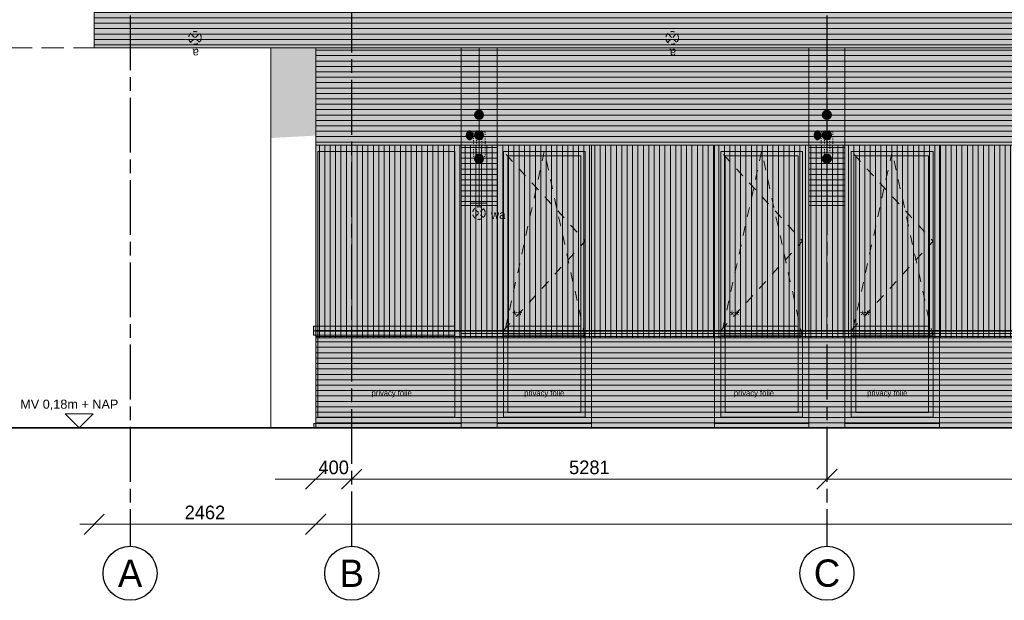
# Model space of a CAD drawing. Header units: millimetres. Extents: x -39200 to 51213, y -35420 to 51000.
# Tile 2 of 178: x -9990 to 950, y -29810 to -23361. Entities that reach past the tile are written whole.
import ezdxf

# ---------------------------------------------------------------- set-up
doc = ezdxf.new("R2010")
doc.units = ezdxf.units.MM
doc.header["$LTSCALE"] = 100
doc.header["$PDMODE"] = 1
doc.header["$PDSIZE"] = -2
for name, pattern in [('[LS] ISO-08 Long Dashed Short Dashed', [9.144, 6.096, -0.762, 1.524, -0.762]), ('[LS] Type-1', [2.12, 1.06, -1.06]), ('[LS] Type-2', [3.52999, 2.469998, -1.059993]), ('HIDDEN2', [0.25, 0.1, -0.15]), ('Line Type-32', [0.777014, 0.448028, -0.328986])]:
    doc.linetypes.add(name, pattern=pattern)
doc.layers.get('0').update_dxf_attribs({"lineweight": 5})
for name, color, linetype, lineweight in [('- 70.1_installatie_verlichtingspunt', 7, 'Continuous', 5), ('- 70.1_installatie_verlichtingspunt 2', 7, 'Continuous', 5), ('5', 7, 'Continuous', 18), ('Dimension', 7, 'Continuous', 9), ('Geen', 7, 'Continuous', 9), ('Maatlijnen', 7, 'Continuous', 9), ('none', 7, 'Continuous', 13)]:
    doc.layers.add(name, color=color, linetype=linetype, lineweight=lineweight)
doc.layers.add('Maatlijnen BOUWBESLUIT', color=5, linetype='Continuous', lineweight=9, true_color=0x0000ff)
doc.styles.add('Arial', font='Arial.ttf')
doc.styles.add('Century Gothic', font='Century-Gothic_9791.ttf')
doc.styles.add('Century Gothic (bold)', font='Century-Gothic-Bold_9789.ttf')
doc.dimstyles.new('Arch', dxfattribs={"dimtxt": 101.056134, "dimasz": 224.482422, "dimexe": 317.5, "dimexo": 158.75, "dimgap": 158.75, "dimtad": 1, "dimdec": 4, "dimtxsty": 'Century Gothic', "dimblk": 'VW_SLASH-2', "dimblk1": 'VW_SLASH-2', "dimblk2": 'VW_SLASH-2', "dimcen": 0, "dimdle": 158.75, "dimazin": 0, "dimtfac": 1, "dimtdec": 4, "dimtix": 1, "dimtmove": 0, "dimatfit": 0, "dimldrblk": 'VW_FILLEDARROW', "dimfxl": 1, "dimfrac": 2, "dimtolj": 1, "dimarcsym": 0})
doc.dimstyles.new('Arch_PUUUR', dxfattribs={"dimtxt": 101.056134, "dimasz": 70.693359, "dimexe": 100, "dimexo": 159, "dimgap": 100, "dimtad": 1, "dimdec": 4, "dimtxsty": 'Century Gothic', "dimblk": 'VW_SLASH', "dimblk1": 'VW_SLASH', "dimblk2": 'VW_SLASH', "dimcen": 0, "dimdle": 100, "dimazin": 0, "dimtfac": 0.8, "dimtdec": 4, "dimtix": 1, "dimtmove": 0, "dimatfit": 0, "dimldrblk": 'VW_SLASH-1', "dimfxl": 1, "dimfrac": 2, "dimtolj": 1, "dimarcsym": 0})
pattern_1 = [(0, (0, 0), (4e-15, -60), [])]

# ---------------------------------------------------------------- blocks, each defined once
blk = doc.blocks.new('Groep-188')
at = {"layer": 'Geen', "color": 5, "linetype": '[LS] ISO-08 Long Dashed Short Dashed', "lineweight": 25, "true_color": 0x0000ff, "transparency": 33554687}
for p, q in [((-8763, -16912), (-8763, -29210)), ((-6301, -29210), (-6301, -16912)), ((-1020, -16912), (-1020, -29210))]:
    blk.add_line(p, q, dxfattribs=at)
at = {"layer": 'Geen', "color": 5, "linetype": 'Continuous', "lineweight": 25, "true_color": 0x0000ff, "transparency": 33554687}
for centre in [(-8763, -29510), (-6301, -29510), (-1020, -29510)]:
    blk.add_circle(centre, 300, dxfattribs=at)
at = {"layer": 'Geen', "color": 5, "true_color": 0x0000ff, "transparency": 33554687, "char_height": 303, "attachment_point": 5, "line_spacing_factor": 1.026243, "style": 'Century Gothic'}
for s, insert in [('A', (-8763, -29510)), ('B', (-6301, -29510)), ('C', (-1020, -29510))]:
    blk.add_mtext(s, dxfattribs=dict(at, insert=insert))
blk = doc.blocks.new('VW_SLASH-2')
at = {"color": 0, "linetype": 'ByBlock', "lineweight": -2, "transparency": 16777216}
blk.add_line((0.707, 0), (-1, 0), dxfattribs=at)
at = {"color": 0, "linetype": 'Continuous', "lineweight": 20, "transparency": 16777216, "flags": 128}
blk.add_lwpolyline([(0.5, 0.5), (-0.5, -0.5)], dxfattribs=at)
blk = doc.blocks.new('*D251')
at = {"layer": 'Defpoints', "color": 0, "transparency": 33554687}
for p in [(-6701, -27517), (-6301, -27895), (-6701, -28464)]:
    blk.add_point(p, dxfattribs=at)
at = {"layer": 'Maatlijnen', "color": 0, "lineweight": -2, "transparency": 33554687}
for p, q in [((-6925, -28464), (-7150, -28464)), ((-6301, -28464), (-6701, -28464)), ((-6076, -28464), (-5852, -28464))]:
    blk.add_line(p, q, dxfattribs=at)
at = {"layer": 'Maatlijnen', "color": 0, "lineweight": -2, "xscale": 224.482421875, "yscale": 224.482421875, "zscale": 224.482421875}
blk.add_blockref('VW_SLASH-2', (-6701, -28464), dxfattribs=at)
at = {"layer": 'Maatlijnen', "color": 0, "lineweight": -2, "xscale": 224.482421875, "yscale": 224.482421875, "zscale": 224.482421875, "rotation": 180}
blk.add_blockref('VW_SLASH-2', (-6301, -28464), dxfattribs=at)
at = {"layer": 'Maatlijnen', "color": 0, "lineweight": 9, "transparency": 33554687, "insert": (-6501, -28334), "char_height": 151.6, "attachment_point": 5, "style": 'Century Gothic'}
blk.add_mtext('\\A1;400', dxfattribs=at)
blk = doc.blocks.new('VW_FILLEDARROW')
at = {"color": 0, "linetype": 'Continuous', "lineweight": 5, "transparency": 16777216, "flags": 128}
blk.add_lwpolyline([(-1.414, 0.379), (0, 0), (-1.414, -0.379)], close=True, dxfattribs=at)
blk = doc.blocks.new('*D252')
at = {"layer": 'Defpoints', "color": 0, "transparency": 33554687}
for p in [(-6301, -27895), (-1020, -27895), (-6301, -28464)]:
    blk.add_point(p, dxfattribs=at)
at = {"layer": 'Maatlijnen', "color": 0, "lineweight": -2, "transparency": 33554687}
blk.add_line((-1244, -28464), (-6076, -28464), dxfattribs=at)
at = {"layer": 'Maatlijnen', "color": 0, "lineweight": -2, "xscale": 224.482421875, "yscale": 224.482421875, "zscale": 224.482421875, "rotation": 180}
blk.add_blockref('VW_SLASH-2', (-6301, -28464), dxfattribs=at)
at = {"layer": 'Maatlijnen', "color": 0, "lineweight": -2, "xscale": 224.482421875, "yscale": 224.482421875, "zscale": 224.482421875}
blk.add_blockref('VW_SLASH-2', (-1020, -28464), dxfattribs=at)
at = {"layer": 'Maatlijnen', "color": 0, "lineweight": 9, "transparency": 33554687, "insert": (-3660, -28334), "char_height": 151.6, "attachment_point": 5, "style": 'Century Gothic'}
blk.add_mtext('\\A1;5281', dxfattribs=at)
blk = doc.blocks.new('*D253')
at = {"layer": 'Defpoints', "color": 0, "transparency": 33554687}
for p in [(-1020, -27895), (5032, -27895), (-1020, -28464)]:
    blk.add_point(p, dxfattribs=at)
at = {"layer": 'Maatlijnen', "color": 0, "lineweight": -2, "transparency": 33554687}
blk.add_line((4807, -28464), (-796, -28464), dxfattribs=at)
at = {"layer": 'Maatlijnen', "color": 0, "lineweight": -2, "xscale": 224.482421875, "yscale": 224.482421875, "zscale": 224.482421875, "rotation": 180}
blk.add_blockref('VW_SLASH-2', (-1020, -28464), dxfattribs=at)
at = {"layer": 'Maatlijnen', "color": 0, "lineweight": -2, "xscale": 224.482421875, "yscale": 224.482421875, "zscale": 224.482421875}
blk.add_blockref('VW_SLASH-2', (5032, -28464), dxfattribs=at)
at = {"layer": 'Maatlijnen', "color": 0, "lineweight": 9, "transparency": 33554687, "insert": (2006, -28334), "char_height": 151.6, "attachment_point": 5, "style": 'Century Gothic'}
blk.add_mtext('\\A1;6052', dxfattribs=at)
blk = doc.blocks.new('*D256')
at = {"layer": 'Defpoints', "color": 0, "transparency": 33554687}
for p in [(-9163, -23675), (-6701, -23675), (-9163, -28965)]:
    blk.add_point(p, dxfattribs=at)
at = {"layer": 'Maatlijnen', "color": 0, "lineweight": -2, "transparency": 33554687}
blk.add_line((-6925, -28965), (-8939, -28965), dxfattribs=at)
at = {"layer": 'Maatlijnen', "color": 0, "lineweight": -2, "xscale": 224.482421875, "yscale": 224.482421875, "zscale": 224.482421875, "rotation": 180}
blk.add_blockref('VW_SLASH-2', (-9163, -28965), dxfattribs=at)
at = {"layer": 'Maatlijnen', "color": 0, "lineweight": -2, "xscale": 224.482421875, "yscale": 224.482421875, "zscale": 224.482421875}
blk.add_blockref('VW_SLASH-2', (-6701, -28965), dxfattribs=at)
at = {"layer": 'Maatlijnen', "color": 0, "lineweight": 9, "transparency": 33554687, "insert": (-7932, -28835), "char_height": 151.6, "attachment_point": 5, "style": 'Century Gothic'}
blk.add_mtext('\\A1;2462', dxfattribs=at)
blk = doc.blocks.new('*D257')
at = {"layer": 'Defpoints', "color": 0, "transparency": 33554687}
for p in [(-6701, -23675), (9996, -24215), (-6701, -28965)]:
    blk.add_point(p, dxfattribs=at)
at = {"layer": 'Maatlijnen', "color": 0, "lineweight": -2, "transparency": 33554687}
blk.add_line((9772, -28965), (-6476, -28965), dxfattribs=at)
at = {"layer": 'Maatlijnen', "color": 0, "lineweight": -2, "xscale": 224.482421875, "yscale": 224.482421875, "zscale": 224.482421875, "rotation": 180}
blk.add_blockref('VW_SLASH-2', (-6701, -28965), dxfattribs=at)
at = {"layer": 'Maatlijnen', "color": 0, "lineweight": -2, "xscale": 224.482421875, "yscale": 224.482421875, "zscale": 224.482421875}
blk.add_blockref('VW_SLASH-2', (9996, -28965), dxfattribs=at)
at = {"layer": 'Maatlijnen', "color": 0, "lineweight": 9, "transparency": 33554687, "insert": (1648, -28835), "char_height": 151.6, "attachment_point": 5, "style": 'Century Gothic'}
blk.add_mtext('\\A1;16697', dxfattribs=at)
blk = doc.blocks.new('Groep-195')
at = {"layer": 'Geen', "color": 5, "linetype": '[LS] Type-2', "lineweight": 5, "true_color": 0x0000ff, "transparency": 33554687}
blk.add_line((-12570, -23675), (13130, -23675), dxfattribs=at)
blk = doc.blocks.new('VW_SLASH')
at = {"color": 0, "linetype": 'ByBlock', "lineweight": -2, "transparency": 16777216}
blk.add_line((1.41, 0), (-1, 0), dxfattribs=at)
at = {"color": 0, "linetype": 'Continuous', "lineweight": 20, "transparency": 16777216, "flags": 128}
blk.add_lwpolyline([(0.5, 0.5), (-0.5, -0.5)], dxfattribs=at)
blk = doc.blocks.new('*D269')
at = {"layer": 'Defpoints', "color": 0, "transparency": 33554687}
for p in [(-9330, -27895), (-11853, -28075), (-10670, -28075)]:
    blk.add_point(p, dxfattribs=at)
at = {"layer": 'Dimension', "color": 0, "linetype": 'Continuous', "lineweight": -2, "transparency": 33554687}
for p, q in [((-10670, -27824), (-10670, -27754)), ((-10670, -27895), (-10670, -28075)), ((-10670, -28146), (-10670, -28216))]:
    blk.add_line(p, q, dxfattribs=at)
at = {"layer": 'Dimension', "color": 0, "lineweight": -2, "xscale": 70.693359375, "yscale": 70.693359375, "zscale": 70.693359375}
for p, rotation in [((-10670, -27895), 270), ((-10670, -28075), 90)]:
    blk.add_blockref('VW_SLASH', p, dxfattribs=dict(at, rotation=rotation))
at = {"layer": 'Dimension', "color": 0, "lineweight": 5, "transparency": 33554687, "insert": (-10773, -27985), "char_height": 101.1, "attachment_point": 5, "rotation": 90, "style": 'Century Gothic (bold)'}
blk.add_mtext('\\A1;180', dxfattribs=at)
blk = doc.blocks.new('VW_SLASH-1')
at = {"color": 0, "linetype": 'ByBlock', "lineweight": -2, "transparency": 16777216}
blk.add_line((1.41, 0), (-1, 0), dxfattribs=at)
at = {"color": 0, "linetype": 'Continuous', "lineweight": 20, "transparency": 16777216, "flags": 128}
blk.add_lwpolyline([(0.75, 0.75), (-0.75, -0.75)], dxfattribs=at)
blk = doc.blocks.new('*D270')
at = {"layer": 'Defpoints', "color": 0, "transparency": 33554687}
for p in [(-11829, -18895), (-10670, -27895), (-9330, -27895)]:
    blk.add_point(p, dxfattribs=at)
at = {"layer": 'Dimension', "color": 0, "linetype": 'Continuous', "lineweight": -2, "transparency": 33554687}
blk.add_line((-10670, -18966), (-10670, -27824), dxfattribs=at)
at = {"layer": 'Dimension', "color": 0, "lineweight": -2, "xscale": 70.693359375, "yscale": 70.693359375, "zscale": 70.693359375}
for p, rotation in [((-10670, -18895), 90), ((-10670, -27895), 270)]:
    blk.add_blockref('VW_SLASH', p, dxfattribs=dict(at, rotation=rotation))
at = {"layer": 'Dimension', "color": 0, "lineweight": 5, "transparency": 33554687, "insert": (-10773, -23395), "char_height": 101.1, "attachment_point": 5, "rotation": 90, "style": 'Century Gothic (bold)'}
blk.add_mtext('\\A1;9000', dxfattribs=at)
blk = doc.blocks.new('raam aanz BG 1')
at = {"layer": '5', "linetype": 'Continuous', "lineweight": 0, "true_color": 0x403d35, "transparency": 33554585}
for points in [[(500, 3140), (-550, 3140), (-550, 2920), (430, 2920), (430, 2990), (500, 2990)], [(-330, 1030), (-390, 1030), (-390, 1080), (-330, 1080), (-330, 2920), (-550, 2920), (-550, 50), (-410, 50), (-410, 120), (-330, 120)], [(-330, 1005), (380, 1005), (380, 1017), (430, 1017), (430, 1030), (-330, 1030)]]:
    blk.add_hatch(color=250, dxfattribs=at).paths.add_polyline_path(points)
at = {"layer": '5', "linetype": 'Continuous', "lineweight": 0, "true_color": 0x7f7b66, "transparency": 33554687}
blk.add_hatch(color=8, dxfattribs=at).paths.add_polyline_path([(-550, 50), (500, 50), (500, 0), (-550, 0)])
at = {"layer": 'Geen', "linetype": 'Continuous', "lineweight": 0, "true_color": 0x4c4a3d, "transparency": 33554687}
blk.add_hatch(color=59, dxfattribs=at).paths.add_polyline_path([(-550, 3140), (500, 3140), (500, 50), (-550, 50)])
at = {"layer": 'Geen', "linetype": 'Continuous', "lineweight": 0, "true_color": 0x9faa9f, "transparency": 33554687}
blk.add_hatch(color=253, dxfattribs=at).paths.add_polyline_path([(-430, 3020), (380, 3020), (380, 170), (-430, 170)])
at = {"layer": 'Geen', "linetype": 'Continuous', "lineweight": 0, "true_color": 0x726e5b, "transparency": 33554687}
for points in [[(380, 1080), (-430, 1080), (-430, 1130), (380, 1130)], [(430, 1030), (-480, 1030), (-480, 1080), (430, 1080)]]:
    blk.add_hatch(color=251, dxfattribs=at).paths.add_polyline_path(points)
at = {"color": 59, "linetype": '[LS] Type-1', "lineweight": 5, "true_color": 0x4c4a3d, "transparency": 33554687, "flags": 128}
for points in [[(430, 1080), (-480, 2075), (430, 3070)], [(-480, 1000), (-25, 3070), (430, 1000)]]:
    blk.add_lwpolyline(points, dxfattribs=at)
at = {"layer": '5', "color": 250, "lineweight": 5, "true_color": 0x191917, "transparency": 33554687, "flags": 128}
blk.add_lwpolyline([(-550, 50), (500, 50), (500, 0), (-550, 0)], close=True, dxfattribs=at)
at = {"layer": 'Geen', "color": 7, "linetype": 'Continuous', "lineweight": 9, "transparency": 33554687, "flags": 128}
for points in [[(-550, 3140), (500, 3140), (500, 50), (-550, 50)], [(380, 1080), (-430, 1080), (-430, 1130), (380, 1130)], [(430, 1030), (-480, 1030), (-480, 1080), (430, 1080)]]:
    blk.add_lwpolyline(points, close=True, dxfattribs=at)
at = {"layer": 'Geen', "color": 250, "linetype": 'Continuous', "lineweight": 9, "true_color": 0x191917, "transparency": 33554687, "flags": 128}
blk.add_lwpolyline([(-480, 3070), (430, 3070), (430, 120), (-480, 120)], close=True, dxfattribs=at)
at = {"layer": 'Geen', "color": 59, "linetype": 'Continuous', "lineweight": 9, "true_color": 0x56483a, "transparency": 33554687, "flags": 128}
blk.add_lwpolyline([(-430, 3020), (380, 3020), (380, 170), (-430, 170)], close=True, dxfattribs=at)
at = {"transparency": 33554687, "insert": (221, 1301), "char_height": 100.7, "attachment_point": 1, "line_spacing_factor": 0.962448, "style": 'Arial'}
blk.add_mtext('**', dxfattribs=at)
blk = doc.blocks.new('Groep-82')
at = {"layer": 'Geen', "linetype": 'Continuous', "lineweight": 0, "true_color": 0x555555, "transparency": 33554687}
h = blk.add_hatch(color=251, dxfattribs=at)
edge = h.paths.add_edge_path()
edge.add_arc((0, -743), 47, 0, 360)
h = blk.add_hatch(color=251, dxfattribs=at)
edge = h.paths.add_edge_path()
edge.add_arc((0, -970), 47, 0, 360)
h = blk.add_hatch(color=251, dxfattribs=at)
edge = h.paths.add_edge_path()
edge.add_arc((0, -1230), 47, 0, 360)
at = {"layer": 'Geen', "color": 255, "linetype": 'Continuous', "lineweight": 35, "transparency": 33554687}
for centre in [(0, -743), (0, -970), (0, -1230)]:
    blk.add_circle(centre, 47, dxfattribs=at)
blk = doc.blocks.new('Groep-83')
at = {"layer": 'none', "color": 1, "linetype": 'HIDDEN2', "lineweight": 18, "true_color": 0xff0000, "transparency": 33554687, "flags": 128}
for points in [[(-130, 32), (0, 32), (0, -238), (-130, -238)], [(-95, 47), (-35, 47), (-35, -238), (-95, -238)]]:
    blk.add_lwpolyline(points, close=True, dxfattribs=at)
blk = doc.blocks.new('gierzwaluw en huismus')
at = {"color": 7, "transparency": 33554687}
blk.add_blockref('Groep-83', (0, 0), dxfattribs=at)
blk = doc.blocks.new('ornament2')
at = {"linetype": 'Continuous', "lineweight": 0, "true_color": 0x888888, "transparency": 33554483}
blk.add_hatch(color=252, dxfattribs=at).paths.add_polyline_path([(0, 0), (200, 0), (200, -1750), (0, -1750)])
at = {"layer": 'Geen', "linetype": 'Continuous', "lineweight": 0, "true_color": 0xf8f1e2, "transparency": 33554687}
for points in [[(-200, 0), (200, 0), (200, -1750), (-200, -1750)], [(-200, 0), (0, 0), (0, -1750), (-200, -1750)], [(0, 0), (200, 0), (200, -1750), (0, -1750)]]:
    blk.add_hatch(color=7, dxfattribs=at).paths.add_polyline_path(points)
at = {"layer": 'Geen', "linetype": 'Continuous', "lineweight": 5, "true_color": 0xaaaaaa, "transparency": 33554687}
h = blk.add_hatch(dxfattribs=at)
h.set_pattern_fill('1_100 mw horizontaal geel', color=253, style=0, pattern_type=2)
h.set_pattern_definition(pattern_1)
h.paths.add_polyline_path([(-200, 0), (200, 0), (200, -1750), (-200, -1750)])
h = blk.add_hatch(dxfattribs=at)
h.set_pattern_fill('1_100 mw horizontaal geel', color=253, style=0, pattern_type=2)
h.set_pattern_definition(pattern_1)
h.paths.add_polyline_path([(-200, 0), (0, 0), (0, -1750), (-200, -1750)])
h = blk.add_hatch(dxfattribs=at)
h.set_pattern_fill('1_100 mw horizontaal geel', color=253, style=0, pattern_type=2)
h.set_pattern_definition(pattern_1)
h.paths.add_polyline_path([(0, 0), (200, 0), (200, -1750), (0, -1750)])
at = {"layer": 'Geen', "linetype": 'Continuous', "lineweight": 0, "true_color": 0x555555, "transparency": 33554687}
blk.add_hatch(color=251, dxfattribs=at).paths.add_polyline_path([(-121, -929), (-119, -928), (-117, -927), (-115, -925), (-113, -925), (-111, -924), (-109, -923), (-107, -923), (-105, -923), (-102, -923), (-100, -923), (-98, -924), (-96, -925), (-94, -925), (-92, -927), (-90, -928), (-88, -929), (-86, -931), (-84, -933), (-82, -935), (-81, -937), (-79, -939), (-78, -941), (-77, -944), (-76, -946), (-74, -949), (-74, -952), (-73, -955), (-72, -958), (-72, -961), (-71, -964), (-71, -967), (-71, -970), (-71, -973), (-71, -976), (-72, -979), (-72, -982), (-73, -985), (-74, -988), (-74, -991), (-76, -994), (-77, -996), (-78, -999), (-79, -1001), (-81, -1003), (-82, -1005), (-84, -1007), (-86, -1009), (-88, -1011), (-90, -1012), (-92, -1013), (-94, -1015), (-96, -1015), (-98, -1016), (-100, -1017), (-102, -1017), (-105, -1017), (-107, -1017), (-109, -1017), (-111, -1016), (-113, -1015), (-115, -1015), (-117, -1013), (-119, -1012), (-121, -1011), (-123, -1009), (-125, -1007), (-127, -1005), (-128, -1003), (-130, -1001), (-131, -999), (-133, -996), (-134, -994), (-135, -991), (-136, -988), (-136, -985), (-137, -982), (-138, -979), (-138, -976), (-138, -973), (-138, -970), (-138, -967), (-138, -964), (-138, -961), (-137, -958), (-136, -955), (-136, -952), (-135, -949), (-134, -946), (-133, -944), (-131, -941), (-130, -939), (-128, -937), (-127, -935), (-125, -933), (-123, -931)])
at = {"linetype": 'Continuous', "lineweight": 5, "transparency": 33554687, "flags": 128}
blk.add_lwpolyline([(0, 0), (200, 0), (200, -1750), (0, -1750)], close=True, dxfattribs=at)
at = {"layer": '5', "color": 250, "linetype": 'Continuous', "true_color": 0x403d35, "transparency": 33554585}
for points in [[(275, 0), (200, 0), (275, -1750), (200, -1750)], [(-200, -1750), (275, -1750), (-68, -1825), (275, -1825)]]:
    blk.add_solid(points, dxfattribs=at)
at = {"layer": 'Geen', "color": 7, "linetype": 'Continuous', "lineweight": 9, "transparency": 33554687, "flags": 128}
for points in [[(-200, 0), (200, 0), (200, -1750), (-200, -1750)], [(-200, 0), (0, 0), (0, -1750), (-200, -1750)], [(0, 0), (200, 0), (200, -1750), (0, -1750)]]:
    blk.add_lwpolyline(points, close=True, dxfattribs=at)
at = {"layer": 'Geen', "color": 255, "linetype": 'Continuous', "lineweight": 35, "transparency": 33554687}
blk.add_open_spline([(-121, -929), (-114, -923), (-96, -923), (-80, -936), (-71, -957), (-71, -983), (-80, -1004), (-96, -1017), (-114, -1017), (-129, -1004), (-138, -983), (-138, -957), (-129, -936), (-121, -929)], degree=2, dxfattribs=at)
at = {"layer": 'Geen', "color": 7, "transparency": 33554687}
blk.add_blockref('Groep-82', (0, 0), dxfattribs=at)
at = {"layer": 'none', "color": 7, "transparency": 33554687}
blk.add_blockref('gierzwaluw en huismus', (67, -967), dxfattribs=at)
blk = doc.blocks.new('Groep-204')
at = {"layer": 'Geen', "linetype": 'Continuous', "lineweight": 0, "true_color": 0x726e5b, "transparency": 33554687}
for points in [[(-6725, -26765), (-5156, -26765), (-5156, -26815), (-6725, -26815)], [(-6725, -26815), (-5156, -26815), (-5156, -26865), (-6725, -26865)]]:
    blk.add_hatch(color=251, dxfattribs=at).paths.add_polyline_path(points)
at = {"layer": 'Geen', "color": 7, "linetype": 'Continuous', "lineweight": 9, "transparency": 33554687, "flags": 128}
for points in [[(-6725, -26765), (-5156, -26765), (-5156, -26815), (-6725, -26815)], [(-6725, -26815), (-5156, -26815), (-5156, -26865), (-6725, -26865)]]:
    blk.add_lwpolyline(points, close=True, dxfattribs=at)
blk = doc.blocks.new('Groep-205')
at = {"linetype": 'Continuous', "lineweight": 0, "true_color": 0x403d35, "transparency": 33554585}
blk.add_hatch(color=250, dxfattribs=at).paths.add_polyline_path([(-5306, -27775), (-5306, -26865), (-5246, -26865), (-5246, -26815), (-5306, -26815), (-5306, -24755), (-5086, -24755), (-5086, -27845), (-5226, -27845), (-5226, -27775)])
blk = doc.blocks.new('Groep-206')
at = {"layer": '5', "linetype": 'Continuous', "lineweight": 0, "true_color": 0x403d35, "transparency": 33554585}
for points in [[(-6701, -24755), (-5306, -24755), (-5306, -24975), (-6701, -24975), (-6701, -24905), (-6701, -24905)], [(-6701, -26867), (-5306, -26867), (-5306, -26890), (-6701, -26890), (-6701, -26883), (-6701, -26883)]]:
    blk.add_hatch(color=250, dxfattribs=at).paths.add_polyline_path(points)
at = {"layer": '5', "linetype": 'Continuous', "lineweight": 0, "true_color": 0x7f7b66, "transparency": 33554687}
blk.add_hatch(color=8, dxfattribs=at).paths.add_polyline_path([(-6721, -27845), (-5086, -27845), (-5086, -27895), (-6721, -27895)])
at = {"layer": 'Geen', "linetype": 'Continuous', "lineweight": 0, "true_color": 0x4c4a3d, "transparency": 33554687}
blk.add_hatch(color=59, dxfattribs=at).paths.add_polyline_path([(-5086, -24755), (-6701, -24755), (-6701, -27845), (-5086, -27845)])
at = {"layer": 'Geen', "linetype": 'Continuous', "lineweight": 5, "transparency": 33554687}
h = blk.add_hatch(color=256, dxfattribs=at)
h.set_gradient(color1=(158, 170, 158), rotation=180)
h.paths.add_polyline_path([(-6676, -27775), (-5156, -27775), (-5156, -24825), (-6676, -24825)])
at = {"layer": '5', "color": 59, "lineweight": 5, "true_color": 0x4c4a3d, "transparency": 33554687, "flags": 128}
blk.add_lwpolyline([(-6721, -27845), (-5086, -27845), (-5086, -27895), (-6721, -27895)], close=True, dxfattribs=at)
at = {"layer": 'Geen', "color": 7, "linetype": 'Continuous', "lineweight": 9, "transparency": 33554687, "flags": 128}
blk.add_lwpolyline([(-5086, -24755), (-6701, -24755), (-6701, -27845), (-5086, -27845)], close=True, dxfattribs=at)
at = {"layer": 'Geen', "color": 59, "linetype": 'Continuous', "lineweight": 9, "true_color": 0x56483a, "transparency": 33554687, "flags": 128}
blk.add_lwpolyline([(-6676, -27775), (-5156, -27775), (-5156, -24825), (-6676, -24825)], close=True, dxfattribs=at)
at = {"color": 7, "transparency": 33554687}
blk.add_blockref('Groep-205', (0, 0), dxfattribs=at)
at = {"layer": '5', "color": 7, "transparency": 33554687}
blk.add_blockref('Groep-204', (0, 0), dxfattribs=at)
blk = doc.blocks.new('Groep-207')
at = {"color": 22, "lineweight": 5, "true_color": 0xdd1d1d, "transparency": 33554687}
blk.add_line((-11853, -27875), (-12585, -27875), dxfattribs=at)
at = {"color": 22, "lineweight": 5, "true_color": 0xdd1d1d, "transparency": 33554687, "flags": 128}
blk.add_lwpolyline([(-12009, -27719), (-11853, -27875), (-11698, -27719)], close=True, dxfattribs=at)
blk = doc.blocks.new('Groep-208')
at = {"color": 22, "lineweight": 5, "true_color": 0xdd1d1d, "transparency": 33554687}
blk.add_line((-11853, -22965), (-12585, -22965), dxfattribs=at)
at = {"color": 22, "lineweight": 5, "true_color": 0xdd1d1d, "transparency": 33554687, "flags": 128}
blk.add_lwpolyline([(-12009, -22809), (-11853, -22965), (-11698, -22809)], close=True, dxfattribs=at)
blk = doc.blocks.new('Groep-209')
at = {"color": 22, "lineweight": 5, "true_color": 0xdd1d1d, "transparency": 33554687}
blk.add_line((-11853, -19375), (-12585, -19375), dxfattribs=at)
at = {"color": 22, "lineweight": 5, "true_color": 0xdd1d1d, "transparency": 33554687, "flags": 128}
blk.add_lwpolyline([(-12009, -19219), (-11853, -19375), (-11698, -19219)], close=True, dxfattribs=at)
blk = doc.blocks.new('Groep-210')
at = {"color": 22, "lineweight": 5, "true_color": 0xdd1d1d, "transparency": 33554687}
blk.add_line((-11853, -28075), (-12585, -28075), dxfattribs=at)
at = {"color": 22, "lineweight": 5, "true_color": 0xdd1d1d, "transparency": 33554687, "flags": 128}
blk.add_lwpolyline([(-12009, -28230), (-11853, -28075), (-11698, -28230)], close=True, dxfattribs=at)
blk = doc.blocks.new('Groep-211')
at = {"color": 22, "lineweight": 5, "true_color": 0xdd1d1d, "transparency": 33554687}
blk.add_line((-11853, -23675), (-12585, -23675), dxfattribs=at)
at = {"color": 22, "lineweight": 5, "true_color": 0xdd1d1d, "transparency": 33554687, "flags": 128}
blk.add_lwpolyline([(-12009, -23519), (-11853, -23675), (-11698, -23519)], close=True, dxfattribs=at)
blk = doc.blocks.new('Groep-212')
at = {"color": 7, "transparency": 33554554}
for name in ['Groep-209', 'Groep-208', 'Groep-211', 'Groep-207', 'Groep-210']:
    blk.add_blockref(name, (0, 0), dxfattribs=at)
at = {"layer": 'Geen', "color": 1, "true_color": 0xff0000, "transparency": 33554687, "attachment_point": 1, "line_spacing_factor": 0.962448, "style": 'Arial'}
for s, insert, char_height in [('8,5m + P', (-12233, -19061), 100.7), ('4,91m + P', (-12311, -22651), 100.7), ('mw 4,20m + P', (-12570, -23361), 100.69), ('0,20 + NAP= PEIL=0', (-12978, -27561), 100.69), ('NAP=0', (-12115, -28281), 100.7)]:
    blk.add_mtext(s, dxfattribs=dict(at, insert=insert, char_height=char_height))
blk = doc.blocks.new('Groep-213')
at = {"color": 22, "lineweight": 5, "true_color": 0xdd1d1d, "transparency": 33554687}
blk.add_line((-11829, -18895), (-12560, -18895), dxfattribs=at)
at = {"color": 22, "lineweight": 5, "true_color": 0xdd1d1d, "transparency": 33554687, "flags": 128}
blk.add_lwpolyline([(-11984, -18739), (-11829, -18895), (-11673, -18739)], close=True, dxfattribs=at)
blk = doc.blocks.new('Groep-214')
at = {"color": 22, "lineweight": 5, "true_color": 0xdd1d1d, "transparency": 33554687}
blk.add_line((-9330, -27895), (-10062, -27895), dxfattribs=at)
at = {"color": 22, "lineweight": 5, "true_color": 0xdd1d1d, "transparency": 33554687, "flags": 128}
blk.add_lwpolyline([(-9486, -27739), (-9330, -27895), (-9174, -27739)], close=True, dxfattribs=at)
blk = doc.blocks.new('Groep-215')
at = {"linetype": '[LS] Type-2', "lineweight": 9, "transparency": 33554687, "flags": 128}
for points in [[(-12490, -19375), (-11570, -19375), (-11570, -19575), (-12490, -19575)], [(-12490, -22965), (-11570, -22965), (-11570, -23235), (-12490, -23235)], [(-12490, -27875), (-11570, -27875), (-11570, -28195), (-12490, -28195)]]:
    blk.add_lwpolyline(points, close=True, dxfattribs=at)
at = {"layer": '5', "color": 22, "linetype": '[LS] Type-1', "lineweight": 5, "true_color": 0xdd1d1d, "transparency": 33554687}
blk.add_line((-6667, -18895), (-14408, -18895), dxfattribs=at)
at = {"color": 7, "transparency": 33554554}
for name in ['Groep-213', 'Groep-214']:
    blk.add_blockref(name, (0, 0), dxfattribs=at)
at = {"layer": '5', "color": 7, "transparency": 33554687}
blk.add_blockref('Groep-212', (0, 0), dxfattribs=at)
at = {"layer": 'Geen', "color": 1, "true_color": 0xff0000, "transparency": 33554687, "char_height": 100.69, "attachment_point": 1, "line_spacing_factor": 0.962448, "style": 'Arial'}
for s, insert in [('dakrand 8,98+P', (-12640, -18584)), ('max bouwhoogte 9m +MV', (-11371, -18714)), ('MV 0,18m + NAP', (-9984, -27581))]:
    blk.add_mtext(s, dxfattribs=dict(at, insert=insert))
blk = doc.blocks.new('armatuurpunt')
at = {"layer": '- 70.1_installatie_verlichtingspunt 2', "color": 7, "linetype": 'Line Type-32', "transparency": 33554687}
for p, q in [((49, 49), (-49, -49)), ((-49, 49), (49, -49))]:
    blk.add_line(p, q, dxfattribs=at)
blk.add_circle((0, 0), 70, dxfattribs=at)
at = {"layer": '- 70.1_installatie_verlichtingspunt 2', "color": 7, "transparency": 33554687, "insert": (-8, 216), "char_height": 94.7, "attachment_point": 2, "line_spacing_factor": 1.026243, "style": 'Century Gothic'}
blk.add_mtext('a', dxfattribs=at)
blk = doc.blocks.new('Groep-219')
at = {"layer": 'Maatlijnen BOUWBESLUIT', "color": 7, "transparency": 33554687, "rotation": 180}
for p in [(-8042, -23563), (-2740, -23563)]:
    blk.add_blockref('armatuurpunt', p, dxfattribs=at)
blk = doc.blocks.new('Groep-109')
at = {"layer": '- 70.1_installatie_verlichtingspunt', "color": 7, "linetype": 'Continuous', "lineweight": 5, "transparency": 33554687}
blk.add_line((-135, 103), (53, 103), dxfattribs=at)
at = {"layer": '- 70.1_installatie_verlichtingspunt', "color": 7, "linetype": 'Line Type-32', "transparency": 33554687}
for p, q in [((10, -59), (-89, 40)), ((10, 40), (-89, -59))]:
    blk.add_line(p, q, dxfattribs=at)
blk.add_circle((-39, -9), 70, dxfattribs=at)
at = {"layer": '- 70.1_installatie_verlichtingspunt', "color": 7, "transparency": 33554687, "insert": (175, 21), "char_height": 94.7, "attachment_point": 2, "line_spacing_factor": 1.026243, "style": 'Century Gothic'}
blk.add_mtext('wa', dxfattribs=at)
blk = doc.blocks.new('wandarmatuur')
at = {"layer": '- 70.1_installatie_verlichtingspunt', "color": 7, "transparency": 33554687}
blk.add_blockref('Groep-109', (0, 0), dxfattribs=at)
blk = doc.blocks.new('Groep-220')
at = {"layer": '- 70.1_installatie_verlichtingspunt', "color": 7, "transparency": 33554687}
blk.add_blockref('wandarmatuur', (-4848, -25500), dxfattribs=at)
blk = doc.blocks.new('Groep-218')
at = {"linetype": 'Continuous', "lineweight": 0, "true_color": 0x807855, "transparency": 33554687}
blk.add_hatch(color=57, dxfattribs=at).paths.add_polyline_path([(-5085.8, -26814.9), (8332.4, -26814.9), (8332.4, -26844.9), (-5085.8, -26844.9)])
at = {"layer": '5', "linetype": 'Continuous', "lineweight": 0, "true_color": 0x403d35, "transparency": 33554585}
blk.add_hatch(color=250, dxfattribs=at).paths.add_polyline_path([(-3635.8, -24754.9), (6882.4, -24754.9), (6882.4, -24854.9), (-3635.8, -24854.9), (-3635.8, -24823.1), (-3635.8, -24823.1)])
at = {"color": 251, "linetype": 'Continuous', "lineweight": 5, "true_color": 0x555555, "transparency": 33554687, "flags": 128}
blk.add_lwpolyline([(-5085.8, -26814.9), (8332.4, -26814.9), (8332.4, -26844.9), (-5085.8, -26844.9)], close=True, dxfattribs=at)
at = {"layer": '5', "color": 7, "transparency": 33554687}
for p in [(-4885.8, -23674.9), (-1021.1, -23674.9)]:
    blk.add_blockref('ornament2', p, dxfattribs=at)
at = {"layer": '5', "color": 7, "transparency": 33554554, "xscale": -1}
for p in [(-4185.8, -27894.9), (-1771.1, -27894.9), (-321.1, -27894.9)]:
    blk.add_blockref('raam aanz BG 1', p, dxfattribs=at)
at = {"layer": 'Dimension', "color": 5, "linetype": 'Continuous', "lineweight": 5, "true_color": 0x0000ff, "transparency": 33554687}
for base, p1, p2, picture, middle in [((-10670, -27894.9), (-11828.5, -18894.9), (-9330, -27894.9), '*D270', (-10773.1, -23394.9)), ((-10670, -28074.9), (-9330, -27894.9), (-11853.2, -28074.9), '*D269', (-10773.1, -27984.9))]:
    dim = blk.add_linear_dim(base=base, p1=p1, p2=p2, angle=270, dimstyle='Arch_PUUUR', override={"dimgap": 50, "dimdec": 0, "dimpost": '<>', "dimtxsty": 'Century Gothic (bold)', "dimse1": 1, "dimse2": 1, "dimtmove": 2}, dxfattribs=at)
    dim.commit()
    dim.dimension.update_dxf_attribs({"geometry": picture, "text_midpoint": middle})
at = {"color": 255, "linetype": 'Continuous', "lineweight": 9, "transparency": 33554526}
blk.add_wipeout([(-7198.1, -23674.9), (-6700.8, -23674.9), (-6700.8, -27894.9), (-7198.1, -27894.9)], dxfattribs=at).dxf.layer = 'Geen'
at = {"layer": 'Geen', "linetype": 'Continuous', "lineweight": 0, "true_color": 0xf8f1e2, "transparency": 33554687}
for points in [[(-9163.3, -22594.9), (11540.2, -22594.9), (11540.2, -23674.9), (-9163.3, -23674.9)], [(-6700.8, -23674.9), (9996.5, -23674.9), (9996.5, -24754.9), (-6700.8, -24754.9)], [(-6700.8, -26814.9), (9996.5, -26814.9), (9996.5, -27894.9), (-6700.8, -27894.9)]]:
    blk.add_hatch(color=7, dxfattribs=at).paths.add_polyline_path(points)
at = {"layer": 'Geen', "linetype": 'Continuous', "lineweight": 5, "true_color": 0xaaaaaa, "transparency": 33554687}
h = blk.add_hatch(dxfattribs=at)
h.set_pattern_fill('1_100 mw horizontaal geel', color=253, style=0, pattern_type=2)
h.set_pattern_definition(pattern_1)
h.paths.add_polyline_path([(-9163.3, -22594.9), (11540.2, -22594.9), (11540.2, -23674.9), (-9163.3, -23674.9)])
h = blk.add_hatch(dxfattribs=at)
h.set_pattern_fill('1_100 mw horizontaal geel', color=253, style=0, pattern_type=2)
h.set_pattern_definition(pattern_1)
h.paths.add_polyline_path([(-6700.8, -23674.9), (9996.5, -23674.9), (9996.5, -24754.9), (-6700.8, -24754.9)])
at = {"layer": 'Geen', "linetype": 'Continuous', "lineweight": 0, "true_color": 0x807855, "transparency": 33554687}
blk.add_hatch(color=57, dxfattribs=at).paths.add_polyline_path([(-6700.8, -24754.9), (9996.5, -24754.9), (9996.5, -26894.9), (-6700.8, -26894.9)])
at = {"layer": 'Geen', "linetype": 'Continuous', "lineweight": 5, "true_color": 0xaaaaaa, "transparency": 33554687}
h = blk.add_hatch(dxfattribs=at)
h.set_pattern_fill('1_100 mw VERT kleur 2', color=253, style=0, pattern_type=2)
h.set_pattern_definition([(90, (0, 0), (-60, -9e-14), [])])
h.paths.add_polyline_path([(-6700.8, -24754.9), (9996.5, -24754.9), (9996.5, -26894.9), (-6700.8, -26894.9)])
h = blk.add_hatch(dxfattribs=at)
h.set_pattern_fill('1_100 mw horizontaal geel', color=253, style=0, pattern_type=2)
h.set_pattern_definition(pattern_1)
h.paths.add_polyline_path([(-6700.8, -26814.9), (9996.5, -26814.9), (9996.5, -27894.9), (-6700.8, -27894.9)])
at = {"layer": 'Geen', "color": 115, "linetype": 'Continuous', "lineweight": 35, "true_color": 0x5c997a, "transparency": 33554687}
blk.add_line((-13400, -27894.9), (15100, -27894.9), dxfattribs=at)
at = {"layer": 'Geen', "color": 7, "linetype": 'Continuous', "lineweight": 9, "transparency": 33554687, "flags": 128}
for points in [[(-9163.3, -22594.9), (11540.2, -22594.9), (11540.2, -23674.9), (-9163.3, -23674.9)], [(-6700.8, -23674.9), (9996.5, -23674.9), (9996.5, -24754.9), (-6700.8, -24754.9)], [(-6700.8, -24754.9), (9996.5, -24754.9), (9996.5, -26894.9), (-6700.8, -26894.9)], [(-6700.8, -26814.9), (9996.5, -26814.9), (9996.5, -27894.9), (-6700.8, -27894.9)]]:
    blk.add_lwpolyline(points, close=True, dxfattribs=at)
at = {"layer": 'Geen', "color": 253, "linetype": 'Continuous', "lineweight": 9, "true_color": 0xaaaaaa, "transparency": 33554687, "flags": 128}
blk.add_lwpolyline([(-7198.1, -23674.9), (-6700.8, -23674.9), (-6700.8, -27894.9), (-7198.1, -27894.9)], close=True, dxfattribs=at)
at = {"layer": 'Geen', "color": 250, "linetype": 'Continuous', "true_color": 0x444444, "transparency": 33554610}
blk.add_solid([(-7198.1, -23674.9), (11540.2, -23674.9), (-7198.1, -24674.9), (11540.2, -23674.9)], dxfattribs=at)
at = {"color": 5, "true_color": 0x0000ff, "transparency": 33554687}
blk.add_blockref('Groep-195', (0, 0), dxfattribs=at)
at = {"layer": '5', "color": 7, "transparency": 33554687}
blk.add_blockref('Groep-215', (0, 0), dxfattribs=at)
at = {"layer": '5', "color": 7, "transparency": 33554554}
blk.add_blockref('Groep-206', (0, 0), dxfattribs=at)
blk = doc.blocks.new('Groep-222')
at = {"color": 7, "transparency": 33554687}
blk.add_blockref('Groep-188', (0, 0), dxfattribs=at)
at = {"layer": 'Maatlijnen', "color": 5, "lineweight": 9, "true_color": 0x0000ff, "transparency": 33554687}
for base, p1, p2, picture, middle in [((-9163.2587, -28964.9317), (-6700.7795, -23674.9317), (-9163.2587, -23674.9317), '*D256', (-7932.0191, -28835.3268)), ((-6700.8, -28964.9), (9996.5, -24214.9), (-6700.8, -23674.9), '*D257', (1647.9, -28835.3)), ((-6700.8, -28463.6), (-6300.8, -27894.9), (-6700.8, -27517), '*D251', (-6500.8, -28334)), ((-6300.8, -28463.6), (-1020, -27894.9), (-6300.8, -27894.9), '*D252', (-3660.4, -28334)), ((-1020, -28463.6), (5031.9, -27894.9), (-1020, -27894.9), '*D253', (2005.9, -28334))]:
    dim = blk.add_linear_dim(base=base, p1=p1, p2=p2, dimstyle='Arch', override={"dimtxt": 151.584201, "dimgap": 50, "dimdec": 0, "dimpost": '<>', "dimtxsty": 'Century Gothic', "dimse1": 1, "dimse2": 1, "dimtmove": 2}, dxfattribs=at)
    dim.commit()
    dim.dimension.update_dxf_attribs({"geometry": picture, "text_midpoint": middle})
at = {"color": 7, "transparency": 33554687}
blk.add_blockref('Groep-218', (0, 0), dxfattribs=at)
for name in ['Groep-219', 'Groep-220']:
    blk.add_blockref(name, (0, 0), dxfattribs=at)
at = {"layer": 'Geen', "color": 5, "true_color": 0x0000ff, "transparency": 33554687, "char_height": 63.16, "attachment_point": 1, "line_spacing_factor": 1.026243, "style": 'Century Gothic'}
for insert in [(-6080, -27475), (-4384.5, -27475), (-2054.8, -27475), (-572.9, -27475)]:
    blk.add_mtext('privacy folie', dxfattribs=dict(at, insert=insert))

msp = doc.modelspace()

# ---------------------------------------------------------------- block references
at = {"layer": 'none', "color": 7}
msp.add_blockref('Groep-222', (0, 0), dxfattribs=at)

doc.saveas('drawing.dxf')
